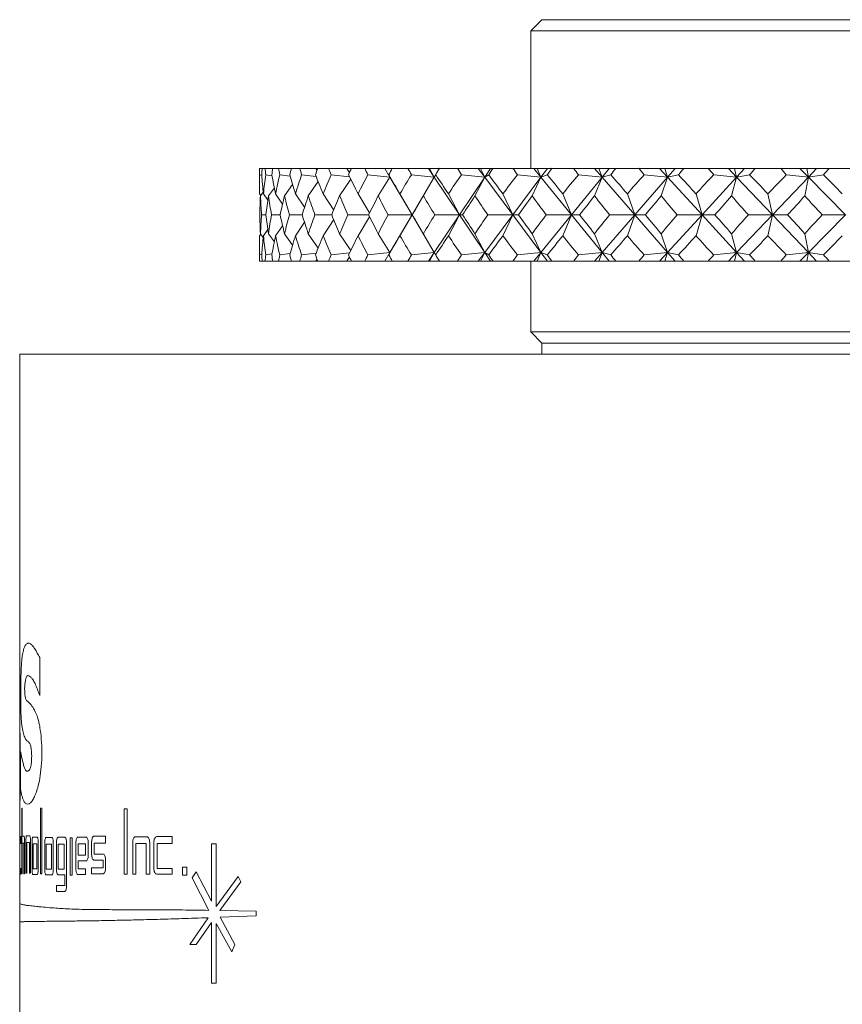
# Model space of a CAD drawing. Header units: inches. Extents: x 1 to 20.9, y 1.5 to 16.1.
# Tile 13 of 15: x 18.2 to 19.3, y 8.8 to 10.1. Entities that reach past the tile are written whole.
import ezdxf

# ---------------------------------------------------------------- set-up
doc = ezdxf.new("R2010")
doc.units = ezdxf.units.IN
doc.header["$MEASUREMENT"] = 0

msp = doc.modelspace()

# ---------------------------------------------------------------- linework, layer by layer
at = {"color": 7, "linetype": 'Continuous', "lineweight": 15}
for p, q in [((18.9301, 10.1274), (18.9151, 10.1124)), ((18.9301, 10.1274), (20.1501, 10.1274)), ((18.9151, 10.1124), (18.9151, 9.9274)), ((18.9151, 10.1124), (20.1651, 10.1124)), ((18.5501, 9.9274), (18.5501, 9.8932)), ((18.5501, 9.9274), (18.5503, 9.9274)), ((18.5538, 9.9274), (18.5503, 9.9274)), ((18.5538, 9.9274), (18.5576, 9.9274)), ((18.5682, 9.9274), (18.5576, 9.9274)), ((18.5682, 9.9274), (18.5757, 9.9274)), ((18.5932, 9.9274), (18.5757, 9.9274)), ((18.5932, 9.9274), (18.6043, 9.9274)), ((18.6259, 9.9274), (18.6043, 9.9274)), ((18.6276, 9.9247), (18.6259, 9.9274)), ((18.6286, 9.9274), (18.6259, 9.9274)), ((18.6286, 9.9274), (18.6432, 9.9274)), ((18.6676, 9.9274), (18.6432, 9.9274)), ((18.6713, 9.9213), (18.6676, 9.9274)), ((18.6739, 9.9274), (18.6676, 9.9274)), ((18.6739, 9.9274), (18.6919, 9.9274)), ((18.7187, 9.9274), (18.6919, 9.9274)), ((18.7187, 9.9274), (18.7255, 9.9157)), ((18.7188, 9.9274), (18.7187, 9.9274)), ((18.7255, 9.9157), (18.7188, 9.9274)), ((18.7288, 9.9274), (18.7188, 9.9274)), ((18.7288, 9.9274), (18.7499, 9.9274)), ((18.7775, 9.9274), (18.7499, 9.9274)), ((18.7775, 9.9274), (18.7853, 9.9157)), ((18.7791, 9.9274), (18.7775, 9.9274)), ((18.7853, 9.9157), (18.7791, 9.9274)), ((18.7921, 9.9274), (18.7791, 9.9274)), ((18.7921, 9.9274), (18.7853, 9.9157)), ((18.7925, 9.9274), (18.7921, 9.9274)), ((18.7925, 9.9274), (18.8166, 9.9274)), ((18.8446, 9.9274), (18.8166, 9.9274)), ((18.8446, 9.9274), (18.8533, 9.9157)), ((18.8477, 9.9274), (18.8446, 9.9274)), ((18.8533, 9.9157), (18.8477, 9.9274)), ((18.8611, 9.9274), (18.8477, 9.9274)), ((18.8611, 9.9274), (18.8533, 9.9157)), ((18.8644, 9.9274), (18.8611, 9.9274)), ((18.8644, 9.9274), (18.8912, 9.9274)), ((18.9194, 9.9274), (18.8912, 9.9274)), ((18.9194, 9.9274), (18.9289, 9.9157)), ((18.9239, 9.9274), (18.9194, 9.9274)), ((18.9289, 9.9157), (18.9239, 9.9274)), ((18.9375, 9.9274), (18.9239, 9.9274)), ((18.9375, 9.9274), (18.9289, 9.9157)), ((18.9438, 9.9274), (18.9375, 9.9274)), ((18.9438, 9.9274), (18.9729, 9.9274)), ((19.001, 9.9274), (18.9729, 9.9274)), ((19.001, 9.9274), (19.0111, 9.9157)), ((19.0068, 9.9274), (19.001, 9.9274)), ((19.0111, 9.9157), (19.0068, 9.9274)), ((19.0206, 9.9274), (19.0068, 9.9274)), ((19.0206, 9.9274), (19.0111, 9.9157)), ((19.0296, 9.9274), (19.0206, 9.9274)), ((19.0296, 9.9274), (19.0608, 9.9274)), ((19.0885, 9.9274), (19.0608, 9.9274)), ((19.0885, 9.9274), (19.0992, 9.9157)), ((19.0956, 9.9274), (19.0885, 9.9274)), ((19.0992, 9.9157), (19.0956, 9.9274)), ((19.1093, 9.9274), (19.0956, 9.9274)), ((19.1093, 9.9274), (19.0992, 9.9157)), ((19.1211, 9.9274), (19.1093, 9.9274)), ((19.1211, 9.9274), (19.154, 9.9274)), ((19.181, 9.9274), (19.154, 9.9274)), ((19.181, 9.9274), (19.192, 9.9157)), ((19.1892, 9.9274), (19.181, 9.9274)), ((19.192, 9.9157), (19.1892, 9.9274)), ((19.2027, 9.9274), (19.1892, 9.9274)), ((19.2027, 9.9274), (19.192, 9.9157)), ((19.2171, 9.9274), (19.2027, 9.9274)), ((19.2171, 9.9274), (19.2514, 9.9274)), ((19.2773, 9.9274), (19.2514, 9.9274)), ((19.2773, 9.9274), (19.2887, 9.9157)), ((19.2867, 9.9274), (19.2773, 9.9274)), ((19.2887, 9.9157), (19.2867, 9.9274)), ((19.2998, 9.9274), (19.2867, 9.9274)), ((19.2998, 9.9274), (19.2887, 9.9157)), ((19.3167, 9.9274), (19.2998, 9.9274)), ((19.3167, 9.9274), (19.352, 9.9274)), ((18.5505, 9.9186), (18.5532, 9.9182)), ((18.5586, 9.9186), (18.5669, 9.9175)), ((18.5775, 9.9186), (18.5914, 9.9169)), ((18.6069, 9.9186), (18.6263, 9.9165)), ((18.6291, 9.9096), (18.6159, 9.8903)), ((18.6466, 9.9186), (18.6714, 9.916)), ((18.6729, 9.913), (18.658, 9.8903)), ((18.696, 9.9186), (18.7255, 9.9157)), ((18.7255, 9.9157), (18.7099, 9.8903)), ((18.7243, 9.9186), (18.7255, 9.9157)), ((18.7255, 9.9157), (18.7554, 9.8649)), ((18.7547, 9.9186), (18.7853, 9.9157)), ((18.7853, 9.9157), (18.7554, 9.8649)), ((18.7853, 9.9157), (18.7708, 9.8903)), ((18.7873, 9.9186), (18.7853, 9.9157)), ((18.7853, 9.9157), (18.8193, 9.8649)), ((18.8533, 9.9157), (18.8193, 9.8649)), ((18.822, 9.9186), (18.8533, 9.9157)), ((18.8533, 9.9157), (18.8401, 9.8903)), ((18.8587, 9.9186), (18.8533, 9.9157)), ((18.8533, 9.9157), (18.8911, 9.8649)), ((18.9289, 9.9157), (18.8911, 9.8649)), ((18.8972, 9.9186), (18.9289, 9.9157)), ((18.9289, 9.9157), (18.9171, 9.8903)), ((18.9375, 9.9186), (18.9289, 9.9157)), ((18.9289, 9.9157), (18.97, 9.8649)), ((19.0111, 9.9157), (18.97, 9.8649)), ((18.9794, 9.9186), (19.0111, 9.9157)), ((19.0111, 9.9157), (19.001, 9.8903)), ((19.0229, 9.9186), (19.0111, 9.9157)), ((19.0111, 9.9157), (19.0551, 9.8649)), ((19.0992, 9.9157), (19.0551, 9.8649)), ((19.0678, 9.9186), (19.0992, 9.9157)), ((19.0992, 9.9157), (19.0907, 9.8903)), ((19.1139, 9.9186), (19.0992, 9.9157)), ((19.0992, 9.9157), (19.1456, 9.8649)), ((19.192, 9.9157), (19.1456, 9.8649)), ((19.1613, 9.9186), (19.192, 9.9157)), ((19.192, 9.9157), (19.1854, 9.8903)), ((19.2097, 9.9186), (19.192, 9.9157)), ((19.192, 9.9157), (19.2404, 9.8649)), ((19.2887, 9.9157), (19.2404, 9.8649)), ((19.259, 9.9186), (19.2887, 9.9157)), ((19.2887, 9.9157), (19.2839, 9.8903)), ((19.309, 9.9186), (19.2887, 9.9157)), ((19.2887, 9.9157), (19.3385, 9.8649)), ((18.5553, 9.8955), (18.5515, 9.8903)), ((18.5702, 9.9011), (18.5623, 9.8903)), ((18.5948, 9.9057), (18.5839, 9.8903)), ((18.5518, 9.8908), (18.5501, 9.8932)), ((18.5615, 9.8847), (18.5556, 9.8932)), ((18.5813, 9.8794), (18.5718, 9.8932)), ((18.6108, 9.875), (18.5986, 9.8932)), ((18.65, 9.8711), (18.6357, 9.8932)), ((18.6984, 9.8677), (18.6828, 9.8932)), ((18.7554, 9.8649), (18.7392, 9.8932)), ((18.8193, 9.8649), (18.8044, 9.8932)), ((18.8911, 9.8649), (18.8777, 9.8932)), ((18.97, 9.8649), (18.9582, 9.8932)), ((19.0551, 9.8649), (19.0451, 9.8932)), ((19.1456, 9.8649), (19.1375, 9.8932)), ((19.2404, 9.8649), (19.2342, 9.8932)), ((18.5589, 9.8649), (18.5531, 9.8649)), ((18.5779, 9.8649), (18.5664, 9.8649)), ((18.6075, 9.8649), (18.5904, 9.8649)), ((18.6108, 9.8548), (18.5986, 9.8366)), ((18.6474, 9.8649), (18.6248, 9.8649)), ((18.65, 9.8586), (18.6357, 9.8366)), ((18.697, 9.8649), (18.6692, 9.8649)), ((18.6984, 9.8621), (18.6828, 9.8366)), ((18.7554, 9.8649), (18.7232, 9.8649)), ((18.7255, 9.814), (18.7554, 9.8649)), ((18.7554, 9.8649), (18.7392, 9.8366)), ((18.7853, 9.814), (18.7554, 9.8649)), ((18.7554, 9.8649), (18.7558, 9.8649)), ((18.7853, 9.814), (18.8193, 9.8649)), ((18.8193, 9.8649), (18.7862, 9.8649)), ((18.8193, 9.8649), (18.8044, 9.8366)), ((18.8533, 9.814), (18.8193, 9.8649)), ((18.8193, 9.8649), (18.8233, 9.8649)), ((18.8533, 9.814), (18.8911, 9.8649)), ((18.8911, 9.8649), (18.8574, 9.8649)), ((18.8911, 9.8649), (18.8777, 9.8366)), ((18.9289, 9.814), (18.8911, 9.8649)), ((18.8911, 9.8649), (18.8986, 9.8649)), ((18.9289, 9.814), (18.97, 9.8649)), ((18.97, 9.8649), (18.936, 9.8649)), ((18.97, 9.8649), (18.9582, 9.8366)), ((19.0111, 9.814), (18.97, 9.8649)), ((18.97, 9.8649), (18.9809, 9.8649)), ((19.0111, 9.814), (19.0551, 9.8649)), ((19.0551, 9.8649), (19.0213, 9.8649)), ((19.0551, 9.8649), (19.0451, 9.8366)), ((19.0992, 9.814), (19.0551, 9.8649)), ((19.0551, 9.8649), (19.0694, 9.8649)), ((19.0992, 9.814), (19.1456, 9.8649)), ((19.1456, 9.8649), (19.1123, 9.8649)), ((19.1456, 9.8649), (19.1375, 9.8366)), ((19.192, 9.814), (19.1456, 9.8649)), ((19.1456, 9.8649), (19.163, 9.8649)), ((19.192, 9.814), (19.2404, 9.8649)), ((19.2404, 9.8649), (19.208, 9.8649)), ((19.2404, 9.8649), (19.2342, 9.8366)), ((19.2887, 9.814), (19.2404, 9.8649)), ((19.2404, 9.8649), (19.2607, 9.8649)), ((19.2887, 9.814), (19.3385, 9.8649)), ((19.3385, 9.8649), (19.3073, 9.8649)), ((18.5615, 9.8451), (18.5556, 9.8366)), ((18.5813, 9.8503), (18.5718, 9.8366)), ((18.5518, 9.839), (18.5501, 9.8366)), ((18.5501, 9.8366), (18.5501, 9.8024)), ((18.5515, 9.8394), (18.5553, 9.8342)), ((18.5623, 9.8394), (18.5702, 9.8287)), ((18.5839, 9.8394), (18.5948, 9.8241)), ((18.6159, 9.8394), (18.6291, 9.8202)), ((18.658, 9.8394), (18.6729, 9.8168)), ((18.7099, 9.8394), (18.7255, 9.814)), ((18.7708, 9.8394), (18.7853, 9.814)), ((18.8401, 9.8394), (18.8533, 9.814)), ((18.9171, 9.8394), (18.9289, 9.814)), ((19.001, 9.8394), (19.0111, 9.814)), ((19.0907, 9.8394), (19.0992, 9.814)), ((19.1854, 9.8394), (19.192, 9.814)), ((19.2839, 9.8394), (19.2887, 9.814)), ((18.5501, 9.8024), (18.5503, 9.8024)), ((18.5538, 9.8024), (18.5503, 9.8024)), ((18.5532, 9.8116), (18.5505, 9.8112)), ((18.5538, 9.8024), (18.5576, 9.8024)), ((18.5682, 9.8024), (18.5576, 9.8024)), ((18.5669, 9.8122), (18.5586, 9.8112)), ((18.5682, 9.8024), (18.5757, 9.8024)), ((18.5932, 9.8024), (18.5757, 9.8024)), ((18.5914, 9.8128), (18.5775, 9.8112)), ((18.5932, 9.8024), (18.6043, 9.8024)), ((18.6259, 9.8024), (18.6043, 9.8024)), ((18.6263, 9.8133), (18.6069, 9.8112)), ((18.6259, 9.8024), (18.6276, 9.8051)), ((18.6286, 9.8024), (18.6259, 9.8024)), ((18.6286, 9.8024), (18.6432, 9.8024)), ((18.6676, 9.8024), (18.6432, 9.8024)), ((18.6714, 9.8137), (18.6466, 9.8112)), ((18.6676, 9.8024), (18.6713, 9.8085)), ((18.6739, 9.8024), (18.6676, 9.8024)), ((18.6739, 9.8024), (18.6919, 9.8024)), ((18.7187, 9.8024), (18.6919, 9.8024)), ((18.7255, 9.814), (18.696, 9.8112)), ((18.7187, 9.8024), (18.7255, 9.814)), ((18.7188, 9.8024), (18.7187, 9.8024)), ((18.7188, 9.8024), (18.7255, 9.814)), ((18.7288, 9.8024), (18.7188, 9.8024)), ((18.7255, 9.814), (18.7243, 9.8112)), ((18.7288, 9.8024), (18.7499, 9.8024)), ((18.7775, 9.8024), (18.7499, 9.8024)), ((18.7853, 9.814), (18.7547, 9.8112)), ((18.7775, 9.8024), (18.7853, 9.814)), ((18.7791, 9.8024), (18.7775, 9.8024)), ((18.7791, 9.8024), (18.7853, 9.814)), ((18.7921, 9.8024), (18.7791, 9.8024)), ((18.7853, 9.814), (18.7873, 9.8112)), ((18.7921, 9.8024), (18.7853, 9.814)), ((18.7925, 9.8024), (18.7921, 9.8024)), ((18.7925, 9.8024), (18.8166, 9.8024)), ((18.8446, 9.8024), (18.8166, 9.8024)), ((18.8533, 9.814), (18.822, 9.8112)), ((18.8446, 9.8024), (18.8533, 9.814)), ((18.8477, 9.8024), (18.8446, 9.8024)), ((18.8477, 9.8024), (18.8533, 9.814)), ((18.8611, 9.8024), (18.8477, 9.8024)), ((18.8533, 9.814), (18.8587, 9.8112)), ((18.8611, 9.8024), (18.8533, 9.814)), ((18.8644, 9.8024), (18.8611, 9.8024)), ((18.8644, 9.8024), (18.8912, 9.8024)), ((18.9194, 9.8024), (18.8912, 9.8024)), ((18.9289, 9.814), (18.8972, 9.8112)), ((18.9151, 9.8024), (18.9151, 9.7074)), ((18.9194, 9.8024), (18.9289, 9.814)), ((18.9239, 9.8024), (18.9194, 9.8024)), ((18.9239, 9.8024), (18.9289, 9.814)), ((18.9375, 9.8024), (18.9239, 9.8024)), ((18.9289, 9.814), (18.9375, 9.8112)), ((18.9375, 9.8024), (18.9289, 9.814)), ((18.9438, 9.8024), (18.9375, 9.8024)), ((18.9438, 9.8024), (18.9729, 9.8024)), ((19.001, 9.8024), (18.9729, 9.8024)), ((19.0111, 9.814), (18.9794, 9.8112)), ((19.001, 9.8024), (19.0111, 9.814)), ((19.0068, 9.8024), (19.001, 9.8024)), ((19.0068, 9.8024), (19.0111, 9.814)), ((19.0206, 9.8024), (19.0068, 9.8024)), ((19.0111, 9.814), (19.0229, 9.8112)), ((19.0206, 9.8024), (19.0111, 9.814)), ((19.0296, 9.8024), (19.0206, 9.8024)), ((19.0296, 9.8024), (19.0608, 9.8024)), ((19.0885, 9.8024), (19.0608, 9.8024)), ((19.0992, 9.814), (19.0678, 9.8112)), ((19.0885, 9.8024), (19.0992, 9.814)), ((19.0956, 9.8024), (19.0885, 9.8024)), ((19.0956, 9.8024), (19.0992, 9.814)), ((19.1093, 9.8024), (19.0956, 9.8024)), ((19.0992, 9.814), (19.1139, 9.8112)), ((19.1093, 9.8024), (19.0992, 9.814)), ((19.1211, 9.8024), (19.1093, 9.8024)), ((19.1211, 9.8024), (19.154, 9.8024)), ((19.181, 9.8024), (19.154, 9.8024)), ((19.192, 9.814), (19.1613, 9.8112)), ((19.181, 9.8024), (19.192, 9.814)), ((19.1892, 9.8024), (19.181, 9.8024)), ((19.1892, 9.8024), (19.192, 9.814)), ((19.2027, 9.8024), (19.1892, 9.8024)), ((19.192, 9.814), (19.2097, 9.8112)), ((19.2027, 9.8024), (19.192, 9.814)), ((19.2171, 9.8024), (19.2027, 9.8024)), ((19.2171, 9.8024), (19.2514, 9.8024)), ((19.2773, 9.8024), (19.2514, 9.8024)), ((19.2887, 9.814), (19.259, 9.8112)), ((19.2773, 9.8024), (19.2887, 9.814)), ((19.2867, 9.8024), (19.2773, 9.8024)), ((19.2867, 9.8024), (19.2887, 9.814)), ((19.2998, 9.8024), (19.2867, 9.8024)), ((19.2887, 9.814), (19.309, 9.8112)), ((19.2998, 9.8024), (19.2887, 9.814)), ((19.3167, 9.8024), (19.2998, 9.8024)), ((19.3167, 9.8024), (19.352, 9.8024)), ((18.9151, 9.7074), (18.9301, 9.6924)), ((18.9151, 9.7074), (20.1651, 9.7074)), ((18.9301, 9.6924), (18.9301, 9.6774)), ((18.9301, 9.6924), (20.1501, 9.6924)), ((18.2276, 9.6774), (18.2276, 9.1676)), ((18.2276, 9.6774), (20.8526, 9.6774)), ((18.2546, 9.2182), (18.2546, 9.2692)), ((18.2276, 9.1676), (18.2276, 9.077)), ((18.2282, 9.077), (18.2284, 9.1676)), ((18.2288, 9.1428), (18.2288, 9.0917)), ((18.2276, 9.077), (18.2276, 8.939)), ((18.2281, 9.077), (18.2282, 9.077)), ((18.2309, 9.0666), (18.2303, 9.0666)), ((18.2303, 9.0666), (18.2303, 8.9785)), ((18.2309, 9.0289), (18.2309, 9.0666)), ((18.2575, 9.0666), (18.2556, 9.0666)), ((18.2556, 9.0666), (18.2556, 8.9785)), ((18.2575, 8.9785), (18.2575, 9.0666)), ((18.3723, 9.0659), (18.3683, 9.0659)), ((18.3683, 9.0659), (18.3683, 8.9778)), ((18.3723, 8.9778), (18.3723, 9.0659)), ((18.2277, 9.0207), (18.2277, 8.9857)), ((18.2292, 9.0284), (18.2279, 9.0284)), ((18.2292, 9.0192), (18.2292, 9.0284)), ((18.2334, 9.0289), (18.2309, 9.0289)), ((18.2309, 8.9785), (18.2309, 9.0198)), ((18.2309, 9.0198), (18.2332, 9.0198)), ((18.2332, 9.0198), (18.2332, 8.9785)), ((18.2341, 8.9785), (18.2341, 9.0212)), ((18.2359, 9.0219), (18.2359, 8.9792)), ((18.241, 9.0296), (18.2368, 9.0296)), ((18.237, 8.9792), (18.237, 9.0205)), ((18.237, 9.0205), (18.2406, 9.0205)), ((18.2406, 9.0205), (18.2406, 8.9792)), ((18.2421, 8.9792), (18.2421, 9.0219)), ((18.2442, 9.0202), (18.2442, 8.9852)), ((18.2511, 9.0279), (18.2455, 9.0279)), ((18.2526, 8.9852), (18.2526, 9.0202)), ((18.2708, 9.0274), (18.2631, 9.0274)), ((18.277, 9.0199), (18.277, 8.9849)), ((18.2884, 9.0276), (18.2791, 9.0276)), ((18.2907, 8.9625), (18.2907, 9.0199)), ((18.2982, 9.027), (18.2954, 9.027)), ((18.2954, 9.027), (18.2954, 8.9765)), ((18.2982, 8.9765), (18.2982, 9.027)), ((18.3032, 9.0202), (18.3032, 8.9851)), ((18.317, 9.0279), (18.3058, 9.0279)), ((18.3198, 9.0035), (18.3198, 9.0202)), ((18.3244, 9.0213), (18.3244, 9.0046)), ((18.3431, 9.029), (18.3274, 9.029)), ((18.3278, 9.0049), (18.3278, 9.0198)), ((18.3278, 9.0198), (18.3431, 9.0198)), ((18.3431, 9.0198), (18.3431, 9.029)), ((18.3796, 9.0205), (18.3796, 8.9778)), ((18.3987, 9.0282), (18.3832, 9.0282)), ((18.4025, 8.9778), (18.4025, 9.0205)), ((18.408, 9.0207), (18.408, 8.9857)), ((18.4327, 9.0284), (18.4119, 9.0284)), ((18.4327, 9.0192), (18.4327, 9.0284)), ((18.2279, 8.9857), (18.2279, 9.0192)), ((18.2279, 9.0192), (18.2292, 9.0192)), ((18.2456, 9.0188), (18.2456, 8.9852)), ((18.2506, 9.0188), (18.2456, 9.0188)), ((18.2506, 8.9852), (18.2506, 9.0188)), ((18.2613, 9.0197), (18.2613, 8.9847)), ((18.2702, 9.0182), (18.2633, 9.0182)), ((18.2633, 9.0182), (18.2633, 8.9847)), ((18.2702, 8.9847), (18.2702, 9.0182)), ((18.2728, 8.9847), (18.2728, 9.0197)), ((18.2876, 9.0184), (18.2794, 9.0184)), ((18.2794, 9.0184), (18.2794, 8.9849)), ((18.2876, 8.9849), (18.2876, 9.0184)), ((18.3062, 9.0187), (18.3062, 9.0037)), ((18.3161, 9.0187), (18.3062, 9.0187)), ((18.3161, 9.0037), (18.3161, 9.0187)), ((18.3838, 8.9778), (18.3838, 9.0191)), ((18.3838, 9.0191), (18.3975, 9.0191)), ((18.3975, 9.0191), (18.3975, 8.9778)), ((18.4125, 8.9857), (18.4125, 9.0192)), ((18.4125, 9.0192), (18.4327, 9.0192)), ((18.4918, 9.0186), (18.4855, 9.0186)), ((18.4855, 9.0186), (18.4855, 8.9418)), ((18.4918, 8.9345), (18.4918, 9.0186)), ((18.3062, 9.0037), (18.3161, 9.0037)), ((18.3062, 8.9958), (18.317, 8.9958)), ((18.3062, 8.9851), (18.3062, 8.9958)), ((18.3274, 8.9969), (18.3399, 8.9969)), ((18.3399, 9.0049), (18.3278, 9.0049)), ((18.3399, 8.9969), (18.3399, 8.9863)), ((18.3431, 8.9863), (18.3431, 8.9972)), ((18.2292, 8.9857), (18.2279, 8.9857)), ((18.2292, 8.978), (18.2292, 8.9857)), ((18.2456, 8.9852), (18.2506, 8.9852)), ((18.2633, 8.9847), (18.2702, 8.9847)), ((18.2794, 8.9849), (18.2876, 8.9849)), ((18.3161, 8.9851), (18.3062, 8.9851)), ((18.3161, 8.9774), (18.3161, 8.9851)), ((18.3399, 8.9863), (18.3244, 8.9863)), ((18.3244, 8.9863), (18.3244, 8.9786)), ((18.4327, 8.9857), (18.4125, 8.9857)), ((18.4327, 8.978), (18.4327, 8.9857)), ((18.4524, 8.9872), (18.4467, 8.9872)), ((18.4467, 8.9872), (18.4467, 8.9765)), ((18.4524, 8.9765), (18.4524, 8.9872)), ((18.465, 8.9813), (18.4594, 8.973)), ((18.4855, 8.9418), (18.465, 8.9813)), ((18.2279, 8.978), (18.2292, 8.978)), ((18.2303, 8.9785), (18.2309, 8.9785)), ((18.2332, 8.9785), (18.2341, 8.9785)), ((18.2359, 8.9792), (18.237, 8.9792)), ((18.2406, 8.9792), (18.2421, 8.9792)), ((18.2455, 8.9775), (18.2511, 8.9775)), ((18.2556, 8.9785), (18.2575, 8.9785)), ((18.2631, 8.977), (18.2708, 8.977)), ((18.2791, 8.9771), (18.2884, 8.9771)), ((18.2884, 8.9771), (18.2884, 8.9625)), ((18.2954, 8.9765), (18.2982, 8.9765)), ((18.3058, 8.9774), (18.3161, 8.9774)), ((18.3244, 8.9786), (18.3399, 8.9786)), ((18.3683, 8.9778), (18.3723, 8.9778)), ((18.3796, 8.9778), (18.3838, 8.9778)), ((18.3975, 8.9778), (18.4025, 8.9778)), ((18.4119, 8.978), (18.4327, 8.978)), ((18.4467, 8.9765), (18.4524, 8.9765)), ((18.4594, 8.973), (18.4822, 8.9293)), ((18.5213, 8.9749), (18.4918, 8.9345)), ((18.497, 8.929), (18.5253, 8.9675)), ((18.5253, 8.9675), (18.5213, 8.9749)), ((18.2884, 8.9625), (18.277, 8.9625)), ((18.277, 8.9625), (18.277, 8.9548)), ((18.277, 8.9548), (18.2884, 8.9548)), ((18.2276, 8.939), (18.2276, 8.9138)), ((18.5457, 8.9282), (18.497, 8.929)), ((18.5457, 8.9217), (18.5457, 8.9282)), ((18.2276, 8.9138), (18.2276, 7.6774)), ((18.4811, 8.9194), (18.4564, 8.8833)), ((18.4971, 8.92), (18.5457, 8.9217)), ((18.5171, 8.8833), (18.4971, 8.92)), ((18.465, 8.8833), (18.4855, 8.9128)), ((18.4855, 8.9128), (18.4855, 8.8313)), ((18.4918, 8.8313), (18.4918, 8.9114)), ((18.4918, 8.9114), (18.5128, 8.8733)), ((18.4564, 8.8833), (18.465, 8.8833)), ((18.5128, 8.8733), (18.5171, 8.8833)), ((18.4855, 8.8313), (18.4918, 8.8313))]:
    msp.add_line(p, q, dxfattribs=at)
for centre, major_axis, ratio, start_param, end_param in [((19.5401, 11.2367), (0.8352, 1.6946), 0.313689, 2.59298, 2.600953), ((19.5401, 11.2367), (0.8792, 1.6985), 0.267949, 2.577415, 2.585388), ((19.5401, 11.2367), (0.7818, 1.6916), 0.359045, 2.604034, 2.612007), ((19.5401, 11.2367), (0.9149, 1.7026), 0.222117, 2.558386, 2.566359), ((19.5401, 11.2367), (0.7176, 1.6901), 0.403524, 2.609283, 2.617256), ((19.5401, 11.2367), (0.9431, 1.7066), 0.176348, 2.536742, 2.544715), ((19.5401, 11.2367), (0.6408, 1.6907), 0.446335, 2.607178, 2.615151), ((19.5401, 11.2367), (0.9644, 1.7101), 0.130706, 2.513174, 2.521147), ((19.5401, 11.2367), (0.5492, 1.6938), 0.486283, 2.595992, 2.603965), ((19.5401, 11.2367), (0.9792, 1.7127), 0.085197, 2.488264, 2.496237), ((19.5401, 11.2367), (0.4409, 1.6992), 0.521658, 2.574118, 2.582091), ((19.5401, 11.2367), (0.9876, 1.7143), 0.039793, 2.462515, 2.470488), ((19.5401, 11.2367), (0.3146, 1.706), 0.55023, 2.540723, 2.548696), ((19.5401, 11.2367), (0.99, 1.7147), 0.005559, 3.838828, 3.846801), ((19.5401, 11.2367), (0.1721, 1.7119), 0.569488, 2.496792, 2.504765), ((19.5401, 11.2367), (0.9861, 1.714), 0.050919, 3.864907, 3.872879), ((19.5401, 11.2367), (0.0191, 1.7147), 0.577255, 2.446011, 2.453984), ((19.5401, 11.2367), (0.9762, 1.7121), 0.096345, 3.890493, 3.898466), ((19.5401, 11.2367), (-0.1353, 1.713), 0.57252, 2.394416, 2.402389), ((19.5401, 11.2367), (0.9598, 1.7093), 0.141884, 3.915123, 3.923096), ((19.5401, 11.2367), (-0.281, 1.7076), 0.55591, 2.348354, 2.356327), ((19.5401, 11.2367), (0.9369, 1.7057), 0.18756, 3.938277, 3.94625), ((19.5401, 11.2367), (-0.4116, 1.7008), 0.529389, 2.31219, 2.320163), ((19.5401, 11.2367), (0.9069, 1.7016), 0.233354, 3.959349, 3.967322), ((19.5401, 11.2367), (-0.5243, 1.6949), 0.495458, 2.287518, 2.295491), ((19.5401, 11.2367), (0.8692, 1.6975), 0.279182, 3.977614, 3.985587), ((19.5401, 8.4931), (-0.8792, 1.6985), 0.267949, 0.451485, 0.477658), ((19.5401, 8.4931), (-0.9149, 1.7026), 0.222117, 0.470513, 0.496687), ((19.5401, 8.4931), (-0.8352, 1.6946), 0.313689, 0.43592, 0.462093), ((19.5401, 8.4931), (-0.9431, 1.7066), 0.176348, 0.492158, 0.518331), ((19.5401, 8.4931), (-0.7818, 1.6916), 0.359045, 0.424866, 0.451039), ((19.5401, 8.4931), (-0.9644, 1.7101), 0.130706, 0.515726, 0.541899), ((19.5401, 8.4931), (-0.7176, 1.6901), 0.403524, 0.419617, 0.44579), ((19.5401, 8.4931), (-0.9792, 1.7127), 0.085197, 0.540636, 0.566809), ((19.5401, 8.4931), (-0.6408, 1.6907), 0.446335, 0.421722, 0.447895), ((19.5401, 8.4931), (-0.9876, 1.7143), 0.039793, 0.566385, 0.592558), ((19.5401, 8.4931), (-0.5492, 1.6938), 0.486283, 0.432908, 0.459081), ((19.5401, 8.4931), (-0.99, 1.7147), 0.005559, 5.664496, 5.690669), ((19.5401, 8.4931), (-0.4409, 1.6992), 0.521658, 0.454782, 0.480956), ((19.5401, 8.4931), (-0.9861, 1.714), 0.050919, 5.638418, 5.664591), ((19.5401, 8.4931), (-0.3146, 1.706), 0.55023, 0.488177, 0.51435), ((19.5401, 8.4931), (-0.9762, 1.7121), 0.096345, 5.612831, 5.639004), ((19.5401, 8.4931), (-0.1721, 1.7119), 0.569488, 0.532108, 0.558282), ((19.5401, 8.4931), (-0.9598, 1.7093), 0.141884, 5.588201, 5.614374), ((19.5401, 8.4931), (-0.0191, 1.7147), 0.577255, 0.582889, 0.609062), ((19.5401, 8.4931), (-0.9369, 1.7057), 0.18756, 5.565047, 5.591221), ((19.5401, 8.4931), (0.1353, 1.713), 0.57252, 0.634484, 0.660657), ((19.5401, 8.4931), (-0.9069, 1.7016), 0.233354, 5.543975, 5.570149), ((19.5401, 8.4931), (0.281, 1.7076), 0.55591, 0.680546, 0.70672), ((19.5401, 8.4931), (-0.8692, 1.6975), 0.279182, 5.525711, 5.551884), ((19.5401, 8.4931), (0.4116, 1.7008), 0.529389, 0.71671, 0.742883), ((19.5401, 8.4931), (-0.823, 1.6938), 0.324861, 5.511146, 5.537319), ((19.5401, 11.2367), (0.8792, 1.6985), 0.267949, 2.611574, 2.635916), ((19.5401, 11.2367), (0.8352, 1.6946), 0.313689, 2.62714, 2.651481), ((19.5401, 11.2367), (0.9149, 1.7026), 0.222117, 2.592546, 2.616887), ((19.5401, 11.2367), (0.7818, 1.6916), 0.359045, 2.638194, 2.662535), ((19.5401, 11.2367), (0.9431, 1.7066), 0.176348, 2.570901, 2.595243), ((19.5401, 11.2367), (0.7176, 1.6901), 0.403524, 2.643443, 2.667784), ((19.5401, 11.2367), (0.9644, 1.7101), 0.130706, 2.547334, 2.571675), ((19.5401, 11.2367), (0.6408, 1.6907), 0.446335, 2.641337, 2.665679), ((19.5401, 11.2367), (0.9792, 1.7127), 0.085197, 2.522424, 2.546765), ((19.5401, 11.2367), (0.5492, 1.6938), 0.486283, 2.630152, 2.654493), ((19.5401, 11.2367), (0.9876, 1.7143), 0.039793, 2.496675, 2.521016), ((19.5401, 11.2367), (0.4409, 1.6992), 0.521658, 2.608277, 2.632619), ((19.5401, 11.2367), (0.99, 1.7147), 0.005559, 3.788301, 3.812642), ((19.5401, 11.2367), (0.3146, 1.706), 0.55023, 2.574883, 2.599224), ((19.5401, 11.2367), (0.9861, 1.714), 0.050919, 3.814379, 3.83872), ((19.5401, 11.2367), (0.1721, 1.7119), 0.569488, 2.530951, 2.555292), ((19.5401, 11.2367), (0.9762, 1.7121), 0.096345, 3.839966, 3.864307), ((19.5401, 11.2367), (0.0191, 1.7147), 0.577255, 2.48017, 2.504512), ((19.5401, 11.2367), (0.9598, 1.7093), 0.141884, 3.864596, 3.888937), ((19.5401, 11.2367), (-0.1353, 1.713), 0.57252, 2.428575, 2.452917), ((19.5401, 11.2367), (0.9369, 1.7057), 0.18756, 3.887749, 3.91209), ((19.5401, 11.2367), (-0.281, 1.7076), 0.55591, 2.382513, 2.406854), ((19.5401, 11.2367), (0.9069, 1.7016), 0.233354, 3.908821, 3.933163), ((19.5401, 11.2367), (-0.4116, 1.7008), 0.529389, 2.34635, 2.370691), ((19.5401, 11.2367), (0.8692, 1.6975), 0.279182, 3.927086, 3.951427), ((19.5401, 11.2367), (-0.5243, 1.6949), 0.495458, 2.321677, 2.346018), ((19.5401, 8.4931), (-0.8792, 1.6985), 0.267949, 0.505677, 0.530018), ((19.5401, 8.4931), (-0.8352, 1.6946), 0.313689, 0.490112, 0.514453), ((19.5401, 8.4931), (-0.9149, 1.7026), 0.222117, 0.524705, 0.549047), ((19.5401, 8.4931), (-0.7818, 1.6916), 0.359045, 0.479058, 0.503399), ((19.5401, 8.4931), (-0.9431, 1.7066), 0.176348, 0.54635, 0.570691), ((19.5401, 8.4931), (-0.7176, 1.6901), 0.403524, 0.473809, 0.49815), ((19.5401, 8.4931), (-0.9644, 1.7101), 0.130706, 0.569918, 0.594259), ((19.5401, 8.4931), (-0.6408, 1.6907), 0.446335, 0.475914, 0.500255), ((19.5401, 8.4931), (-0.9792, 1.7127), 0.085197, 0.594828, 0.619169), ((19.5401, 8.4931), (-0.5492, 1.6938), 0.486283, 0.4871, 0.511441), ((19.5401, 8.4931), (-0.9876, 1.7143), 0.039793, 0.620577, 0.644918), ((19.5401, 8.4931), (-0.4409, 1.6992), 0.521658, 0.508974, 0.533315), ((19.5401, 8.4931), (-0.99, 1.7147), 0.005559, 5.612136, 5.636477), ((19.5401, 8.4931), (-0.3146, 1.706), 0.55023, 0.542369, 0.56671), ((19.5401, 8.4931), (-0.9861, 1.714), 0.050919, 5.586058, 5.610399), ((19.5401, 8.4931), (-0.1721, 1.7119), 0.569488, 0.5863, 0.610641), ((19.5401, 8.4931), (-0.9762, 1.7121), 0.096345, 5.560471, 5.584812), ((19.5401, 8.4931), (-0.0191, 1.7147), 0.577255, 0.637081, 0.661422), ((19.5401, 8.4931), (-0.9598, 1.7093), 0.141884, 5.535841, 5.560182), ((19.5401, 8.4931), (0.1353, 1.713), 0.57252, 0.688676, 0.713017), ((19.5401, 8.4931), (-0.9369, 1.7057), 0.18756, 5.512688, 5.537029), ((19.5401, 8.4931), (0.281, 1.7076), 0.55591, 0.734738, 0.759079), ((19.5401, 8.4931), (-0.9069, 1.7016), 0.233354, 5.491615, 5.515957), ((19.5401, 8.4931), (0.4116, 1.7008), 0.529389, 0.770902, 0.795243), ((19.5401, 8.4931), (-0.8692, 1.6975), 0.279182, 5.473351, 5.497692), ((19.5401, 8.4931), (0.5243, 1.6949), 0.495458, 0.795574, 0.819916), ((19.5401, 11.2367), (0.8792, 1.6985), 0.267949, 2.663934, 2.690108), ((19.5401, 11.2367), (0.9149, 1.7026), 0.222117, 2.644906, 2.671079), ((19.5401, 11.2367), (0.8352, 1.6946), 0.313689, 2.6795, 2.705673), ((19.5401, 11.2367), (0.9431, 1.7066), 0.176348, 2.623261, 2.649435), ((19.5401, 11.2367), (0.7818, 1.6916), 0.359045, 2.690553, 2.716727), ((19.5401, 11.2367), (0.9644, 1.7101), 0.130706, 2.599694, 2.625867), ((19.5401, 11.2367), (0.7176, 1.6901), 0.403524, 2.695802, 2.721976), ((19.5401, 11.2367), (0.9792, 1.7127), 0.085197, 2.574784, 2.600957), ((19.5401, 11.2367), (0.6408, 1.6907), 0.446335, 2.693697, 2.719871), ((19.5401, 11.2367), (0.9876, 1.7143), 0.039793, 2.549035, 2.575208), ((19.5401, 11.2367), (0.5492, 1.6938), 0.486283, 2.682512, 2.708685), ((19.5401, 11.2367), (0.99, 1.7147), 0.005559, 3.734109, 3.760282), ((19.5401, 11.2367), (0.4409, 1.6992), 0.521658, 2.660637, 2.68681), ((19.5401, 11.2367), (0.9861, 1.714), 0.050919, 3.760187, 3.78636), ((19.5401, 11.2367), (0.3146, 1.706), 0.55023, 2.627242, 2.653416), ((19.5401, 11.2367), (0.9762, 1.7121), 0.096345, 3.785774, 3.811947), ((19.5401, 11.2367), (0.1721, 1.7119), 0.569488, 2.583311, 2.609484), ((19.5401, 11.2367), (0.9598, 1.7093), 0.141884, 3.810404, 3.836577), ((19.5401, 11.2367), (0.0191, 1.7147), 0.577255, 2.53253, 2.558704), ((19.5401, 11.2367), (0.9369, 1.7057), 0.18756, 3.833557, 3.85973), ((19.5401, 11.2367), (-0.1353, 1.713), 0.57252, 2.480935, 2.507109), ((19.5401, 11.2367), (0.9069, 1.7016), 0.233354, 3.854629, 3.880803), ((19.5401, 11.2367), (-0.281, 1.7076), 0.55591, 2.434873, 2.461046), ((19.5401, 11.2367), (0.8692, 1.6975), 0.279182, 3.872894, 3.899067), ((19.5401, 11.2367), (-0.4116, 1.7008), 0.529389, 2.39871, 2.424883), ((19.5401, 11.2367), (0.823, 1.6938), 0.324861, 3.887459, 3.913632), ((19.5401, 8.4931), (-0.8352, 1.6946), 0.313689, 0.540639, 0.548612), ((19.5401, 8.4931), (-0.8792, 1.6985), 0.267949, 0.556205, 0.564178), ((19.5401, 8.4931), (-0.7818, 1.6916), 0.359045, 0.529586, 0.537559), ((19.5401, 8.4931), (-0.9149, 1.7026), 0.222117, 0.575233, 0.583206), ((19.5401, 8.4931), (-0.7176, 1.6901), 0.403524, 0.524337, 0.53231), ((19.5401, 8.4931), (-0.9431, 1.7066), 0.176348, 0.596878, 0.604851), ((19.5401, 8.4931), (-0.6408, 1.6907), 0.446335, 0.526442, 0.534415), ((19.5401, 8.4931), (-0.9644, 1.7101), 0.130706, 0.620445, 0.628418), ((19.5401, 8.4931), (-0.5492, 1.6938), 0.486283, 0.537627, 0.5456), ((19.5401, 8.4931), (-0.9792, 1.7127), 0.085197, 0.645355, 0.653328), ((19.5401, 8.4931), (-0.4409, 1.6992), 0.521658, 0.559502, 0.567475), ((19.5401, 8.4931), (-0.9876, 1.7143), 0.039793, 0.671104, 0.679077), ((19.5401, 8.4931), (-0.3146, 1.706), 0.55023, 0.592897, 0.60087), ((19.5401, 8.4931), (-0.99, 1.7147), 0.005559, 5.577977, 5.58595), ((19.5401, 8.4931), (-0.1721, 1.7119), 0.569488, 0.636828, 0.644801), ((19.5401, 8.4931), (-0.9861, 1.714), 0.050919, 5.551898, 5.559871), ((19.5401, 8.4931), (-0.0191, 1.7147), 0.577255, 0.687609, 0.695582), ((19.5401, 8.4931), (-0.9762, 1.7121), 0.096345, 5.526312, 5.534285), ((19.5401, 8.4931), (0.1353, 1.713), 0.57252, 0.739204, 0.747177), ((19.5401, 8.4931), (-0.9598, 1.7093), 0.141884, 5.501682, 5.509655), ((19.5401, 8.4931), (0.281, 1.7076), 0.55591, 0.785266, 0.793239), ((19.5401, 8.4931), (-0.9369, 1.7057), 0.18756, 5.478528, 5.486501), ((19.5401, 8.4931), (0.4116, 1.7008), 0.529389, 0.821429, 0.829402), ((19.5401, 8.4931), (-0.9069, 1.7016), 0.233354, 5.457456, 5.465429), ((19.5401, 8.4931), (0.5243, 1.6949), 0.495458, 0.846102, 0.854075), ((19.5401, 8.4931), (-0.8692, 1.6975), 0.279182, 5.439191, 5.447164)]:
    msp.add_ellipse(centre, major_axis=major_axis, ratio=ratio, start_param=start_param, end_param=end_param, dxfattribs=at)
for points, knots in [([(18.2546, 9.2692), (18.2534, 9.2713), (18.2511, 9.2755), (18.2479, 9.2811), (18.2449, 9.2854), (18.2417, 9.2883), (18.2386, 9.289), (18.2357, 9.287), (18.2334, 9.2825), (18.2317, 9.2761), (18.2305, 9.2678), (18.2296, 9.2563), (18.2291, 9.2408), (18.2289, 9.2254), (18.2289, 9.2129), (18.229, 9.2037), (18.2292, 9.1953), (18.2295, 9.1884), (18.2299, 9.1827), (18.2307, 9.1756), (18.232, 9.1686), (18.2342, 9.1618), (18.2366, 9.1577), (18.2392, 9.1559), (18.2412, 9.1543), (18.2425, 9.1505), (18.243, 9.1476), (18.2434, 9.1439), (18.2437, 9.1394), (18.2437, 9.1346), (18.2435, 9.13), (18.2431, 9.126), (18.2426, 9.1229), (18.242, 9.1206), (18.2409, 9.1183), (18.2394, 9.117), (18.2377, 9.1162), (18.2362, 9.1167), (18.2349, 9.1186), (18.2335, 9.1223), (18.2321, 9.1274), (18.2307, 9.1333), (18.2296, 9.1383), (18.2291, 9.1413), (18.2288, 9.1428)], [0, 0, 0, 0, 0.03115, 0.062298, 0.094237, 0.124616, 0.16592, 0.208262, 0.249236, 0.282726, 0.311661, 0.342981, 0.374316, 0.405814, 0.421858, 0.437425, 0.453067, 0.468588, 0.483104, 0.500025, 0.54157, 0.582792, 0.624595, 0.655577, 0.687167, 0.695553, 0.703, 0.710743, 0.718768, 0.726714, 0.734663, 0.742682, 0.750649, 0.757937, 0.766305, 0.789236, 0.813099, 0.833764, 0.853874, 0.875414, 0.906567, 0.937711, 0.968843, 1, 1, 1, 1]), ([(18.2288, 9.0917), (18.2291, 9.0901), (18.2296, 9.0869), (18.2308, 9.0823), (18.2321, 9.0784), (18.234, 9.0747), (18.2365, 9.0722), (18.2396, 9.0719), (18.2428, 9.0742), (18.2459, 9.0788), (18.2484, 9.0843), (18.2504, 9.0897), (18.2524, 9.0961), (18.2548, 9.1063), (18.2568, 9.1225), (18.2576, 9.1412), (18.2569, 9.1598), (18.2552, 9.1734), (18.2535, 9.182), (18.2511, 9.191), (18.2473, 9.1997), (18.2434, 9.2051), (18.2403, 9.2089), (18.2382, 9.2102), (18.2368, 9.2116), (18.2359, 9.2128), (18.2352, 9.215), (18.2348, 9.2175), (18.2345, 9.2203), (18.2343, 9.223), (18.2343, 9.2252), (18.2342, 9.2275), (18.2343, 9.2299), (18.2344, 9.2321), (18.2347, 9.2359), (18.2354, 9.239), (18.2363, 9.2425), (18.2377, 9.2453), (18.2397, 9.2452), (18.2424, 9.243), (18.2452, 9.2401), (18.2483, 9.2346), (18.2513, 9.227), (18.2535, 9.2211), (18.2546, 9.2182)], [0, 0, 0, 0, 0.031175, 0.06235, 0.095134, 0.124709, 0.169746, 0.211172, 0.24946, 0.280815, 0.311851, 0.328352, 0.343235, 0.374482, 0.405981, 0.437224, 0.468491, 0.499642, 0.514707, 0.530967, 0.5764, 0.624442, 0.655615, 0.686849, 0.702367, 0.717854, 0.726372, 0.734164, 0.742608, 0.746351, 0.749967, 0.753942, 0.757976, 0.761871, 0.765754, 0.781655, 0.797584, 0.812887, 0.843911, 0.875323, 0.906437, 0.937619, 0.968821, 1, 1, 1, 1]), ([(18.2279, 9.0284), (18.2278, 9.0283), (18.2278, 9.0281), (18.2278, 9.0263), (18.2277, 9.0237), (18.2277, 9.0217), (18.2277, 9.0207)], [0, 0, 0, 0, 0.252491, 0.499952, 0.747937, 1, 1, 1, 1]), ([(18.2341, 9.0212), (18.2341, 9.0223), (18.2341, 9.0243), (18.2339, 9.0268), (18.2337, 9.0286), (18.2335, 9.0288), (18.2334, 9.0289)], [0, 0, 0, 0, 0.252544, 0.499941, 0.748006, 1, 1, 1, 1]), ([(18.2368, 9.0296), (18.2367, 9.0295), (18.2365, 9.0293), (18.2362, 9.0275), (18.236, 9.025), (18.2359, 9.0229), (18.2359, 9.0219)], [0, 0, 0, 0, 0.252491, 0.499952, 0.747937, 1, 1, 1, 1]), ([(18.2421, 9.0219), (18.2421, 9.0229), (18.242, 9.025), (18.2418, 9.0275), (18.2414, 9.0293), (18.2411, 9.0295), (18.241, 9.0296)], [0, 0, 0, 0, 0.252544, 0.499941, 0.748006, 1, 1, 1, 1]), ([(18.2455, 9.0279), (18.2453, 9.0278), (18.245, 9.0276), (18.2445, 9.0258), (18.2443, 9.0233), (18.2442, 9.0212), (18.2442, 9.0202)], [0, 0, 0, 0, 0.252491, 0.499952, 0.747937, 1, 1, 1, 1]), ([(18.2526, 9.0202), (18.2525, 9.0212), (18.2525, 9.0233), (18.2521, 9.0258), (18.2517, 9.0276), (18.2513, 9.0278), (18.2511, 9.0279)], [0, 0, 0, 0, 0.252544, 0.499941, 0.748006, 1, 1, 1, 1]), ([(18.2631, 9.0274), (18.2628, 9.0273), (18.2624, 9.0271), (18.2618, 9.0253), (18.2614, 9.0228), (18.2613, 9.0207), (18.2613, 9.0197)], [0, 0, 0, 0, 0.252491, 0.499952, 0.747937, 1, 1, 1, 1]), ([(18.2728, 9.0197), (18.2728, 9.0207), (18.2727, 9.0228), (18.2723, 9.0253), (18.2716, 9.0271), (18.2711, 9.0273), (18.2708, 9.0274)], [0, 0, 0, 0, 0.252544, 0.499941, 0.748006, 1, 1, 1, 1]), ([(18.2791, 9.0276), (18.2788, 9.0275), (18.2783, 9.0272), (18.2776, 9.0254), (18.2771, 9.0229), (18.277, 9.0209), (18.277, 9.0199)], [0, 0, 0, 0, 0.252491, 0.499952, 0.747937, 1, 1, 1, 1]), ([(18.2907, 9.0199), (18.2907, 9.0209), (18.2906, 9.0229), (18.29, 9.0254), (18.2893, 9.0272), (18.2887, 9.0275), (18.2884, 9.0276)], [0, 0, 0, 0, 0.252544, 0.499941, 0.748006, 1, 1, 1, 1]), ([(18.3058, 9.0279), (18.3054, 9.0277), (18.3047, 9.0275), (18.3039, 9.0257), (18.3033, 9.0232), (18.3032, 9.0212), (18.3032, 9.0202)], [0, 0, 0, 0, 0.2524913, 0.4999519, 0.7479373, 1, 1, 1, 1]), ([(18.3198, 9.0202), (18.3198, 9.0212), (18.3197, 9.0232), (18.319, 9.0257), (18.3181, 9.0275), (18.3174, 9.0278), (18.317, 9.0279)], [0, 0, 0, 0, 0.252544, 0.499941, 0.748006, 1, 1, 1, 1]), ([(18.3274, 9.029), (18.327, 9.0289), (18.3262, 9.0287), (18.3252, 9.0269), (18.3246, 9.0243), (18.3245, 9.0223), (18.3244, 9.0213)], [0, 0, 0, 0, 0.252491, 0.499952, 0.747937, 1, 1, 1, 1]), ([(18.3832, 9.0282), (18.3828, 9.0281), (18.3818, 9.0279), (18.3806, 9.0261), (18.3798, 9.0236), (18.3797, 9.0216), (18.3796, 9.0205)], [0, 0, 0, 0, 0.2524913, 0.4999518, 0.7479375, 1, 1, 1, 1]), ([(18.4025, 9.0205), (18.4024, 9.0216), (18.4023, 9.0236), (18.4014, 9.0261), (18.4002, 9.0279), (18.3992, 9.0281), (18.3987, 9.0282)], [0, 0, 0, 0, 0.252544, 0.499941, 0.748006, 1, 1, 1, 1]), ([(18.4119, 9.0284), (18.4114, 9.0283), (18.4104, 9.028), (18.4091, 9.0262), (18.4082, 9.0237), (18.4081, 9.0217), (18.408, 9.0207)], [0, 0, 0, 0, 0.252491, 0.499952, 0.747937, 1, 1, 1, 1]), ([(18.317, 8.9958), (18.3174, 8.9959), (18.3181, 8.9961), (18.319, 8.9979), (18.3197, 9.0004), (18.3198, 9.0025), (18.3198, 9.0035)], [0, 0, 0, 0, 0.252491, 0.499952, 0.747937, 1, 1, 1, 1]), ([(18.3244, 9.0046), (18.3245, 9.0036), (18.3246, 9.0016), (18.3252, 8.9991), (18.3262, 8.9972), (18.327, 8.997), (18.3274, 8.9969)], [0, 0, 0, 0, 0.252544, 0.499941, 0.748006, 1, 1, 1, 1]), ([(18.3431, 8.9972), (18.343, 8.9982), (18.3429, 9.0002), (18.3422, 9.0027), (18.3412, 9.0045), (18.3403, 9.0048), (18.3399, 9.0049)], [0, 0, 0, 0, 0.252544, 0.499941, 0.748006, 1, 1, 1, 1]), ([(18.2277, 8.9857), (18.2277, 8.9847), (18.2277, 8.9826), (18.2278, 8.9801), (18.2278, 8.9783), (18.2278, 8.9781), (18.2279, 8.978)], [0, 0, 0, 0, 0.252544, 0.499941, 0.748006, 1, 1, 1, 1]), ([(18.2442, 8.9852), (18.2442, 8.9842), (18.2443, 8.9822), (18.2445, 8.9797), (18.245, 8.9778), (18.2453, 8.9776), (18.2455, 8.9775)], [0, 0, 0, 0, 0.252544, 0.499941, 0.748006, 1, 1, 1, 1]), ([(18.2511, 8.9775), (18.2513, 8.9776), (18.2517, 8.9778), (18.2521, 8.9797), (18.2525, 8.9822), (18.2525, 8.9842), (18.2526, 8.9852)], [0, 0, 0, 0, 0.2524913, 0.4999519, 0.7479373, 1, 1, 1, 1]), ([(18.2613, 8.9847), (18.2613, 8.9837), (18.2614, 8.9816), (18.2618, 8.9791), (18.2624, 8.9773), (18.2628, 8.9771), (18.2631, 8.977)], [0, 0, 0, 0, 0.252544, 0.499941, 0.748006, 1, 1, 1, 1]), ([(18.2708, 8.977), (18.2711, 8.9771), (18.2716, 8.9773), (18.2723, 8.9791), (18.2727, 8.9816), (18.2728, 8.9837), (18.2728, 8.9847)], [0, 0, 0, 0, 0.252491, 0.499952, 0.747937, 1, 1, 1, 1]), ([(18.277, 8.9849), (18.277, 8.9838), (18.2771, 8.9818), (18.2776, 8.9793), (18.2783, 8.9775), (18.2788, 8.9773), (18.2791, 8.9771)], [0, 0, 0, 0, 0.252544, 0.499941, 0.748006, 1, 1, 1, 1]), ([(18.3032, 8.9851), (18.3032, 8.9841), (18.3033, 8.9821), (18.3039, 8.9796), (18.3047, 8.9778), (18.3054, 8.9776), (18.3058, 8.9774)], [0, 0, 0, 0, 0.252544, 0.499941, 0.748006, 1, 1, 1, 1]), ([(18.3399, 8.9786), (18.3403, 8.9787), (18.3412, 8.9789), (18.3422, 8.9807), (18.3429, 8.9832), (18.343, 8.9853), (18.3431, 8.9863)], [0, 0, 0, 0, 0.252491, 0.499952, 0.747937, 1, 1, 1, 1]), ([(18.408, 8.9857), (18.4081, 8.9846), (18.4082, 8.9826), (18.4091, 8.9801), (18.4104, 8.9783), (18.4114, 8.9781), (18.4119, 8.978)], [0, 0, 0, 0, 0.252544, 0.499941, 0.748006, 1, 1, 1, 1]), ([(18.2884, 8.9548), (18.2887, 8.9549), (18.2893, 8.9552), (18.29, 8.957), (18.2906, 8.9595), (18.2907, 8.9615), (18.2907, 8.9625)], [0, 0, 0, 0, 0.252491, 0.499952, 0.747937, 1, 1, 1, 1]), ([(18.4822, 8.9293), (18.4702, 8.9295), (18.4482, 8.9298), (18.4169, 8.9301), (18.3882, 8.9301), (18.3607, 8.9302), (18.3362, 8.9302), (18.3165, 8.9304), (18.3008, 8.9309), (18.289, 8.9314), (18.278, 8.9321), (18.2671, 8.9329), (18.2577, 8.9338), (18.2507, 8.9345), (18.2461, 8.935), (18.2421, 8.9355), (18.2379, 8.9359), (18.233, 8.9366), (18.2292, 8.9374), (18.2274, 8.9382), (18.2278, 8.9389), (18.2278, 8.939)], [0, 0, 0, 0, 0.074601, 0.13656, 0.211283, 0.281711, 0.352099, 0.422567, 0.469053, 0.516909, 0.557745, 0.606914, 0.666911, 0.706595, 0.735823, 0.760829, 0.797076, 0.845157, 0.917115, 0.986258, 1, 1, 1, 1]), ([(18.2278, 8.9138), (18.2277, 8.9138), (18.2276, 8.9138), (18.2282, 8.9138), (18.2289, 8.9139), (18.2294, 8.9139), (18.23, 8.9139), (18.2308, 8.914), (18.2316, 8.914), (18.2327, 8.914), (18.234, 8.9141), (18.236, 8.9141), (18.2393, 8.9142), (18.2446, 8.9143), (18.2528, 8.9144), (18.2628, 8.9145), (18.273, 8.9146), (18.2818, 8.9147), (18.2899, 8.9148), (18.298, 8.9149), (18.306, 8.915), (18.3186, 8.9151), (18.3366, 8.9154), (18.3612, 8.9159), (18.3876, 8.9165), (18.4156, 8.9172), (18.4467, 8.9182), (18.4692, 8.919), (18.4811, 8.9194)], [0, 0, 0, 0, 0.013775, 0.058159, 0.069918, 0.082335, 0.095411, 0.109144, 0.123536, 0.138586, 0.154294, 0.176518, 0.208224, 0.252482, 0.309293, 0.374376, 0.422243, 0.457453, 0.490549, 0.521532, 0.550402, 0.577158, 0.652001, 0.722474, 0.788579, 0.8599, 0.925564, 1, 1, 1, 1])]:
    msp.add_open_spline(points, degree=3, knots=knots, dxfattribs=at)

doc.saveas('drawing.dxf')
